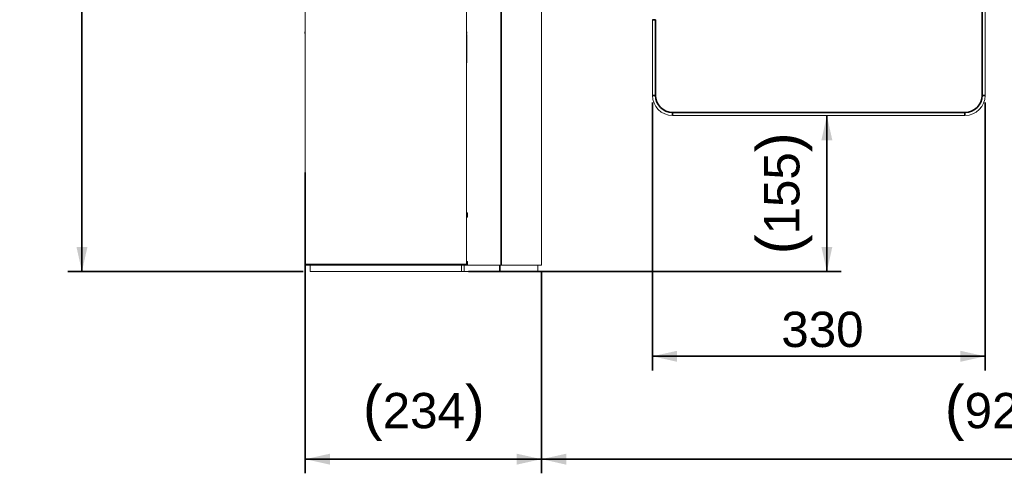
# Model space of a CAD drawing. Header units: millimetres. Extents: x 4 to 1188, y 1 to 840.
# Tile 9 of 203: x 187 to 326, y 253 to 318. Entities that reach past the tile are written whole.
import ezdxf

# ---------------------------------------------------------------- set-up
doc = ezdxf.new("R2010")
doc.units = ezdxf.units.MM
doc.layers.add('1', color=7, linetype='Continuous')
doc.styles.add('Arial Unicode MS', font='Arial Unicode MS')
doc.dimstyles.get("Standard").update_dxf_attribs({"dimtxt": 0.18, "dimasz": 0.18, "dimexe": 0.18, "dimexo": 0.0625, "dimgap": 0.09, "dimtad": 0, "dimtih": 1, "dimtoh": 1, "dimdec": 4, "dimzin": 0, "dimdsep": 46, "dimtxsty": 'Standard', "dimcen": 0.09, "dimadec": 0, "dimazin": 0, "dimtfac": 1, "dimtdec": 4, "dimtofl": 0, "dimtmove": 0, "dimatfit": 3, "dimfxl": 0, "dimtolj": 1, "dimtzin": 0, "dimarcsym": 0})

# ---------------------------------------------------------------- blocks, each defined once
blk = doc.blocks.new('_U1')
at = {"layer": '1', "color": 18, "lineweight": 35}
for p, q in [((227.29, 296.07), (227.29, 253.45)), ((260.77, 281.93), (260.77, 253.45)), ((227.29, 255.45), (260.77, 255.45))]:
    blk.add_line(p, q, dxfattribs=at)
at = {"layer": '1', "color": 18, "lineweight": 70}
for points in [[(227.29, 255.45), (230.79, 256.22), (230.79, 254.67)], [(260.77, 255.45), (257.27, 254.67), (257.27, 256.22)]]:
    blk.add_solid(points, dxfattribs=at)
at = {"layer": '1', "color": 18, "linetype": 'Continuous', "lineweight": 13, "insert": (235.46, 258.01), "char_height": 5, "attachment_point": 7, "line_spacing_factor": 1.047437, "style": 'Arial Unicode MS'}
blk.add_mtext('\\fArial Unicode MS|b0|i0;\\W1.0000;{\\H1.21x;(}234{\\H1.21x;)}', dxfattribs=at)
blk = doc.blocks.new('_U7')
at = {"layer": '1', "color": 18, "lineweight": 35}
for p, q in [((260.77, 281.93), (260.77, 253.45)), ((392.2, 281.93), (392.2, 253.45)), ((260.77, 255.45), (392.2, 255.45))]:
    blk.add_line(p, q, dxfattribs=at)
at = {"layer": '1', "color": 18, "lineweight": 70}
for points in [[(260.77, 255.45), (264.27, 256.22), (264.27, 254.67)], [(392.2, 255.45), (388.7, 254.67), (388.7, 256.22)]]:
    blk.add_solid(points, dxfattribs=at)
at = {"layer": '1', "color": 18, "linetype": 'Continuous', "lineweight": 13, "insert": (317.91, 258.01), "char_height": 5, "attachment_point": 7, "line_spacing_factor": 1.047437, "style": 'Arial Unicode MS'}
blk.add_mtext('\\fArial Unicode MS|b0|i0;\\W1.0000;{\\H1.21x;(}920{\\H1.21x;)}', dxfattribs=at)
blk = doc.blocks.new('_U13')
at = {"layer": '1', "color": 18, "lineweight": 35}
for p, q in [((301.21, 282.02), (301.21, 304.12)), ((250.43, 282.02), (303.21, 282.02))]:
    blk.add_line(p, q, dxfattribs=at)
at = {"layer": '1', "color": 18, "lineweight": 70}
for points in [[(301.21, 304.12), (301.98, 300.62), (300.43, 300.62)], [(301.21, 282.02), (300.43, 285.52), (301.98, 285.52)]]:
    blk.add_solid(points, dxfattribs=at)
at = {"layer": '1', "color": 18, "linetype": 'Continuous', "lineweight": 13, "insert": (299.14, 284.46), "char_height": 5, "attachment_point": 7, "rotation": 90, "line_spacing_factor": 1.047437, "style": 'Arial Unicode MS'}
blk.add_mtext('\\fArial Unicode MS|b0|i0;\\W1.0000;{\\H1.21x;(}155{\\H1.21x;)}', dxfattribs=at)
blk = doc.blocks.new('_U17')
at = {"layer": '1', "color": 18, "lineweight": 35}
for p, q in [((276.49, 305.98), (276.49, 268.02)), ((323.63, 305.98), (323.63, 268.02)), ((276.49, 270.02), (323.63, 270.02))]:
    blk.add_line(p, q, dxfattribs=at)
at = {"layer": '1', "color": 18, "lineweight": 70}
for points in [[(276.49, 270.02), (279.99, 270.8), (279.99, 269.24)], [(323.63, 270.02), (320.13, 269.24), (320.13, 270.8)]]:
    blk.add_solid(points, dxfattribs=at)
at = {"layer": '1', "color": 18, "linetype": 'Continuous', "lineweight": 13, "insert": (294.75, 271.26), "char_height": 5, "attachment_point": 7, "line_spacing_factor": 1.047437, "style": 'Arial Unicode MS'}
blk.add_mtext('\\fArial Unicode MS|b0|i0;\\W1.0000;330', dxfattribs=at)
blk = doc.blocks.new('_U20')
at = {"layer": '1', "color": 18, "lineweight": 35}
for p, q in [((248.4, 539.12), (193.66, 539.12)), ((195.66, 282.02), (195.66, 539.12)), ((227, 282.02), (193.66, 282.02))]:
    blk.add_line(p, q, dxfattribs=at)
at = {"layer": '1', "color": 18, "lineweight": 70}
for points in [[(195.66, 539.12), (196.44, 535.62), (194.88, 535.62)], [(195.66, 282.02), (194.88, 285.52), (196.44, 285.52)]]:
    blk.add_solid(points, dxfattribs=at)
at = {"layer": '1', "color": 18, "linetype": 'Continuous', "lineweight": 13, "insert": (193.59, 400.02), "char_height": 5, "attachment_point": 7, "rotation": 90, "line_spacing_factor": 1.047437, "style": 'Arial Unicode MS'}
blk.add_mtext('\\fArial Unicode MS|b0|i0;\\W1.0000;{\\H1.21x;(}1800{\\H1.21x;)}', dxfattribs=at)

msp = doc.modelspace()

# ---------------------------------------------------------------- linework, layer by layer
at = {"layer": '1', "color": 154, "linetype": 'Continuous', "lineweight": 35}
for p, q in [((323.2029, 306.9805), (323.2029, 536.2662)), ((255.06, 320.3524), (255.06, 282.928)), ((276.4886, 317.6948), (276.9172, 317.6948)), ((276.9172, 317.6948), (276.9172, 306.9805)), ((227.2884, 309.575), (227.2886, 309.575)), ((227.2884, 309.3466), (227.2886, 309.3466)), ((227.2884, 309.3391), (227.2886, 309.3391)), ((227.2884, 309.1785), (227.2886, 309.1785)), ((227.2884, 308.5878), (227.2886, 308.5878)), ((227.2884, 307.5741), (227.2886, 307.5741)), ((227.2884, 307.5741), (227.2886, 307.5741)), ((276.4886, 306.9805), (276.9172, 306.9805)), ((323.6314, 306.9805), (323.2029, 306.9805)), ((279.3457, 304.1234), (279.3457, 304.5519)), ((279.3457, 304.5519), (320.7743, 304.5519)), ((320.7743, 304.1234), (320.7743, 304.5519)), ((227.5743, 282.9311), (227.5743, 283.0743)), ((228.5743, 282.9311), (228.5743, 283.0739)), ((248.86, 283.0739), (248.86, 282.9311)), ((249.66, 282.928), (249.66, 282.9316)), ((249.86, 283.0743), (249.86, 282.9311)), ((254.8672, 282.928), (254.8672, 282.0239))]:
    msp.add_line(p, q, dxfattribs=at)
at = {"layer": '1', "color": 154, "linetype": 'Continuous', "lineweight": 13}
for p, q in [((323.6314, 536.2662), (323.6314, 306.9805)), ((227.2886, 416.2168), (227.2886, 283.0739)), ((250.1457, 416.2168), (250.1457, 283.0739)), ((260.7743, 319.3448), (260.7743, 282.928)), ((276.4886, 306.9805), (276.4886, 317.6948)), ((227.26, 315.9668), (227.2886, 315.9668)), ((227.26, 315.7525), (227.26, 315.9668)), ((227.2886, 315.7525), (227.26, 315.7525)), ((250.1457, 315.9668), (250.1743, 315.9668)), ((250.1743, 315.7525), (250.1457, 315.7525)), ((250.1457, 315.5811), (250.1743, 315.5811)), ((250.1743, 315.9668), (250.1743, 315.7525)), ((250.1743, 311.5811), (250.1743, 315.5811)), ((250.1457, 311.5811), (250.1743, 311.5811)), ((227.2884, 307.5959), (227.2884, 308.5878)), ((227.2884, 307.5943), (227.2884, 307.5959)), ((227.2884, 307.5959), (227.2886, 307.5959)), ((227.2884, 307.5929), (227.2884, 307.5943)), ((227.2884, 307.5943), (227.2886, 307.5943)), ((227.2884, 307.5916), (227.2884, 307.5929)), ((227.2884, 307.5929), (227.2886, 307.5929)), ((227.2884, 307.5916), (227.2886, 307.5916)), ((227.2884, 307.5799), (227.2886, 307.5799)), ((227.2884, 307.5743), (227.2886, 307.5743)), ((227.2884, 307.5743), (227.2886, 307.5743)), ((227.2884, 307.0571), (227.2886, 307.0571)), ((227.2884, 306.8943), (227.2886, 306.8943)), ((227.2884, 306.8942), (227.2886, 306.8942)), ((320.7743, 304.1234), (279.3457, 304.1234)), ((250.1457, 290.3566), (250.2743, 290.3566)), ((250.2743, 290.3566), (250.2743, 289.7137)), ((250.2743, 289.7137), (250.1457, 289.7137)), ((250.1457, 283.428), (250.2743, 283.428)), ((250.2743, 283.428), (250.2743, 282.928)), ((227.2886, 282.9311), (227.2886, 283.0743)), ((227.2886, 283.0739), (250.1457, 283.0739)), ((227.5743, 282.9311), (227.2886, 282.9311)), ((228.0029, 282.9311), (227.5743, 282.9311)), ((228.0029, 282.9311), (249.4314, 282.9311)), ((228.0029, 282.0239), (228.0029, 282.9311)), ((228.0029, 282.0239), (249.4314, 282.0239)), ((228.7172, 282.9311), (228.7172, 283.0739)), ((248.7172, 282.9311), (248.7172, 283.0739)), ((249.86, 282.9311), (249.4314, 282.9311)), ((249.4314, 282.0239), (249.4314, 282.9311)), ((249.66, 282.928), (249.4314, 282.928)), ((249.4385, 282.928), (249.4385, 282.0239)), ((249.8298, 282.0239), (249.4385, 282.0239)), ((250.06, 282.928), (249.66, 282.928)), ((249.8298, 282.928), (249.8298, 282.0239)), ((250.1457, 282.9311), (249.86, 282.9311)), ((250.06, 282.9316), (250.06, 282.928)), ((250.1314, 282.9311), (250.1314, 282.928)), ((250.1314, 282.928), (250.2743, 282.928)), ((250.1457, 283.0743), (250.1457, 282.9311)), ((255.06, 282.928), (250.2743, 282.928)), ((260.7743, 282.928), (255.06, 282.928)), ((260.2523, 282.928), (260.2523, 282.0239))]:
    msp.add_line(p, q, dxfattribs=at)
for centre, radius, start, end in [((279.3457, 306.9805), 2.8571, 180, 270), ((320.7743, 306.9805), 2.8571, 270, 0), ((228.1457, 283.2168), 0.2857, 270, 329.999062), ((249.2886, 283.2168), 0.2857, 210.000938, 270)]:
    msp.add_arc(centre, radius, start, end, dxfattribs=at)
at = {"layer": '1', "color": 154, "linetype": 'Continuous', "lineweight": 35}
for centre, start, end in [((279.3457, 306.9805), 180, 270), ((320.7743, 306.9805), 270, 0)]:
    msp.add_arc(centre, 2.4286, start, end, dxfattribs=at)
at = {"layer": '1', "color": 154, "linetype": 'Continuous', "lineweight": 13}
for points in [[(227.2884, 309.575), (227.2884, 309.7009), (227.2884, 309.8025), (227.2884, 309.8022)], [(227.2884, 308.5878), (227.2884, 308.8845), (227.2884, 309.0704), (227.2884, 309.1785)], [(227.2884, 307.0571), (227.2884, 307.1316), (227.2884, 307.2335), (227.2884, 307.3711)], [(227.2884, 306.8943), (227.2884, 306.8949), (227.2884, 306.9303), (227.2884, 307.0571)], [(249.8298, 282.0239), (251.509, 282.0239), (253.1881, 282.0239), (254.8672, 282.0239)]]:
    msp.add_open_spline(points, degree=3, dxfattribs=at)
msp.add_rational_spline([(254.8672, 282.0239), (257.8984, 282.0239), (259.8275, 282.0239), (260.2523, 282.0239)], [0.527058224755, 0.490523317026, 0.490986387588, 0.528447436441], degree=3, dxfattribs=at)

# ---------------------------------------------------------------- dimensions: what is measured, and where the dimension line sits
at = {"layer": '1', "color": 18, "linetype": 'Continuous', "lineweight": 13}
for base, p1, p2, picture, middle in [((195.6594, 282.0239), (286.3093, 539.1234), (238.7172, 282.0239), '_U20', (195.6594, 410.5737)), ((301.2078, 304.1234), (238.7172, 282.0239), (300.06, 304.1234), '_U13', (301.2078, 293.0737))]:
    dim = msp.add_linear_dim(base=base, p1=p1, p2=p2, angle=90, dimstyle='Standard', override={"dimtxt": 5, "dimasz": 3.5, "dimexe": 2, "dimexo": 1, "dimgap": 2.5, "dimtad": 1, "dimtih": 0, "dimtoh": 0, "dimdec": 0, "dimlfac": 7, "dimzin": 8, "dimdsep": 44, "dimlunit": 2, "dimpost": '(<>)', "dimtxsty": 'Arial Unicode MS', "dimsah": 1, "dimse1": 0, "dimse2": 0, "dimsd1": 0, "dimsd2": 0, "dimclrd": 18, "dimclre": 18, "dimclrt": 18, "dimtm": -0.1, "dimtfac": 0.4, "dimtdec": 2, "dimtofl": 1, "dimtmove": 0, "dimtzin": 8, "dimlwd": 35, "dimlwe": 35}, dxfattribs=at)
    dim.commit()
    dim.dimension.update_dxf_attribs({"geometry": picture, "text_midpoint": middle, "dimtype": 160})
for base, p1, p2, override, picture, middle in [((276.4886, 270.0198), (323.6314, 314.5246), (276.4886, 312.3377), {"dimtxt": 5, "dimasz": 3.5, "dimexe": 2, "dimexo": 1, "dimgap": 2.5, "dimtad": 1, "dimtih": 0, "dimtoh": 0, "dimdec": 0, "dimlfac": 7, "dimzin": 8, "dimdsep": 44, "dimlunit": 2, "dimtxsty": 'Arial Unicode MS', "dimsah": 1, "dimse1": 0, "dimse2": 0, "dimsd1": 0, "dimsd2": 0, "dimclrd": 18, "dimclre": 18, "dimclrt": 18, "dimtol": 0, "dimtm": -0.1, "dimtfac": 0.4, "dimtdec": 2, "dimtofl": 1, "dimtmove": 0, "dimtzin": 8, "dimlwd": 35, "dimlwe": 35}, '_U17', (300.06, 270.0198)), ((260.7743, 255.4458), (227.2886, 297.0739), (260.7743, 301.1364), {"dimtxt": 5, "dimasz": 3.5, "dimexe": 2, "dimexo": 1, "dimgap": 2.5, "dimtad": 1, "dimtih": 1, "dimtoh": 0, "dimdec": 0, "dimlfac": 7, "dimzin": 8, "dimdsep": 44, "dimlunit": 2, "dimpost": '(<>)', "dimtxsty": 'Arial Unicode MS', "dimsah": 1, "dimse1": 0, "dimse2": 0, "dimsd1": 0, "dimsd2": 0, "dimclrd": 18, "dimclre": 18, "dimclrt": 18, "dimtm": -0.1, "dimtfac": 0.4, "dimtdec": 2, "dimtofl": 1, "dimtmove": 0, "dimtzin": 8, "dimlwd": 35, "dimlwe": 35}, '_U1', (244.0314, 255.4458)), ((392.2029, 255.4458), (260.7743, 301.1364), (392.2029, 301.1364), {"dimtxt": 5, "dimasz": 3.5, "dimexe": 2, "dimexo": 1, "dimgap": 2.5, "dimtad": 1, "dimtih": 1, "dimtoh": 0, "dimdec": 0, "dimlfac": 7, "dimzin": 8, "dimdsep": 44, "dimlunit": 2, "dimpost": '(<>)', "dimtxsty": 'Arial Unicode MS', "dimsah": 1, "dimse1": 0, "dimse2": 0, "dimsd1": 0, "dimsd2": 0, "dimclrd": 18, "dimclre": 18, "dimclrt": 18, "dimtm": -0.1, "dimtfac": 0.4, "dimtdec": 2, "dimtofl": 1, "dimtmove": 0, "dimtzin": 8, "dimlwd": 35, "dimlwe": 35}, '_U7', (326.4886, 255.4458))]:
    dim = msp.add_linear_dim(base=base, p1=p1, p2=p2, dimstyle='Standard', override=override, dxfattribs=at)
    dim.commit()
    dim.dimension.update_dxf_attribs({"geometry": picture, "text_midpoint": middle, "dimtype": 160})

doc.saveas('drawing.dxf')
